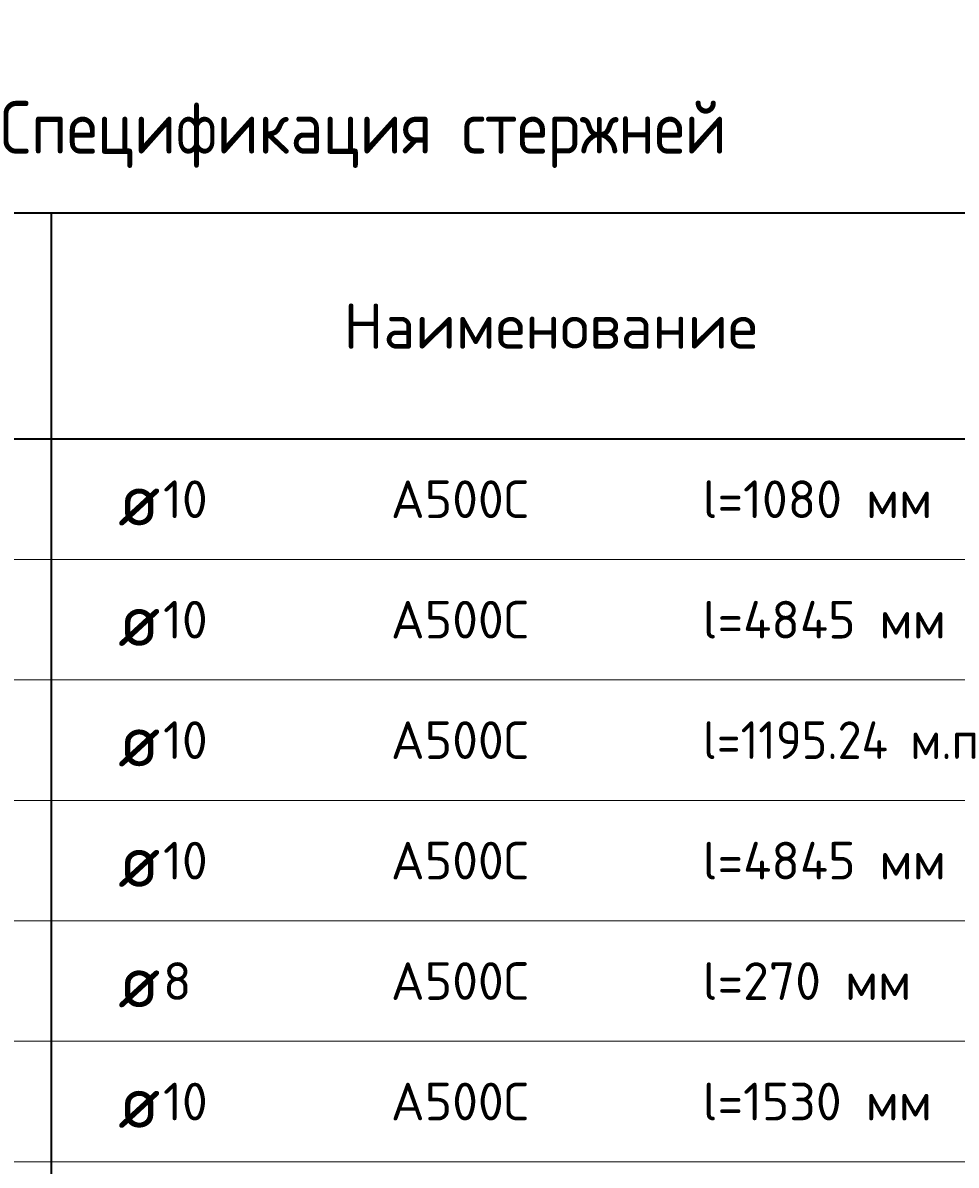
# Model space of a CAD drawing. Header units: millimetres. Extents: x 19591 to 29957, y 54797 to 60130.
# Tile 4 of 7: x 21054 to 22294, y 58613 to 60130. Entities that reach past the tile are written whole.
import ezdxf

# ---------------------------------------------------------------- set-up
doc = ezdxf.new("R2010")
doc.units = ezdxf.units.MM
doc.layers.add('Standard', color=7, linetype='Continuous', lineweight=25)
doc.styles.add('ISOCPEUR', font='ISOCPEUR')

msp = doc.modelspace()

# ---------------------------------------------------------------- linework, layer by layer
at = {"layer": 'Standard', "color": 7, "linetype": 'Continuous', "lineweight": 35, "transparency": 33554687}
for p, q in [((23291.5, 59877.4), (19591.5, 59877.4)), ((21091.5, 59877.4), (21091.5, 59577.4)), ((23291.5, 59577.4), (19591.5, 59577.4)), ((21091.5, 59577.4), (21091.5, 59417.4)), ((21091.5, 59417.4), (21091.5, 59257.4)), ((21091.5, 59257.4), (21091.5, 59097.4)), ((21091.5, 59097.4), (21091.5, 58937.4)), ((21091.5, 58937.4), (21091.5, 58777.4)), ((21091.5, 58777.4), (21091.5, 58617.4)), ((21091.5, 58617.4), (21091.5, 58457.4))]:
    msp.add_line(p, q, dxfattribs=at)
at = {"layer": 'Standard', "color": 7, "linetype": 'Continuous', "lineweight": 13, "transparency": 33554687}
for p, q in [((23291.5, 59417.4), (19591.5, 59417.4)), ((23291.5, 59257.4), (19591.5, 59257.4)), ((23291.5, 59097.4), (19591.5, 59097.4)), ((23291.5, 58937.4), (19591.5, 58937.4)), ((23291.5, 58777.4), (19591.5, 58777.4)), ((23291.5, 58617.4), (19591.5, 58617.4))]:
    msp.add_line(p, q, dxfattribs=at)

# ---------------------------------------------------------------- texts
at = {"layer": 'Standard', "color": 7, "linetype": 'Continuous', "lineweight": 35, "transparency": 33554687, "style": 'ISOCPEUR'}
for s, insert, char_height, width, attachment_point in [('\\A1;{\\fISOCPEUR|i0|b0;\\H70.000000;\\W1.000000;\\C7;Спецификация стержней}\\P', (21441.5, 59937.4), 14, 1112.551, 8), ('\\A1;{\\fISOCPEUR|i0|b0;\\H60.000000;\\W1.000000;\\C7;Наименование}\\P', (21754.9, 59727.4), 12, 557.333, 5), ('\\A1;{\\fISOCPEUR|i0|b0;\\H50.000000;\\W1.000000;\\C7;l=1080 мм}\\P', (21957, 59497.4), 10, 318.413, 4), ('\\A1;{\\fISOCPEUR|i0|b0;\\H50.000000;\\W1.000000;\\C7;10}\\P', (21240.3, 59497.4), 10, 78.75, 4), ('\\A1;{\\fISOCPEUR|i0|b0;\\H50.000000;\\W1.000000;\\C7;А500С}\\P', (21542.8, 59497.4), 10, 208.718, 4), ('\\A1;{\\fISOCPEUR|i0|b0;\\H70.000000;\\W1.000000;\\C7;ø}\\P', (21180.6, 59497.4), 14, 91.636, 4), ('\\A1;{\\fISOCPEUR|i0|b0;\\H70.000000;\\W1.000000;\\C7;ø}\\P', (21180.6, 59337.4), 14, 91.636, 4), ('\\A1;{\\fISOCPEUR|i0|b0;\\H50.000000;\\W1.000000;\\C7;10}\\P', (21240.3, 59337.4), 10, 78.75, 4), ('\\A1;{\\fISOCPEUR|i0|b0;\\H50.000000;\\W1.000000;\\C7;А500С}\\P', (21542.8, 59337.4), 10, 208.718, 4), ('\\A1;{\\fISOCPEUR|i0|b0;\\H50.000000;\\W1.000000;\\C7;l=4845 мм}\\P', (21957, 59337.4), 10, 339.231, 4), ('\\A1;{\\fISOCPEUR|i0|b0;\\H50.000000;\\W1.000000;\\C7;l=1195.24 м.п}\\P', (21957, 59177.4), 10, 408.193, 4), ('\\A1;{\\fISOCPEUR|i0|b0;\\H50.000000;\\W1.000000;\\C7;10}\\P', (21240.3, 59177.4), 10, 78.75, 4), ('\\A1;{\\fISOCPEUR|i0|b0;\\H50.000000;\\W1.000000;\\C7;А500С}\\P', (21542.8, 59177.4), 10, 208.718, 4), ('\\A1;{\\fISOCPEUR|i0|b0;\\H70.000000;\\W1.000000;\\C7;ø}\\P', (21180.6, 59177.4), 14, 91.636, 4), ('\\A1;{\\fISOCPEUR|i0|b0;\\H70.000000;\\W1.000000;\\C7;ø}\\P', (21180.6, 59017.4), 14, 91.636, 4), ('\\A1;{\\fISOCPEUR|i0|b0;\\H50.000000;\\W1.000000;\\C7;10}\\P', (21240.3, 59017.4), 10, 78.75, 4), ('\\A1;{\\fISOCPEUR|i0|b0;\\H50.000000;\\W1.000000;\\C7;А500С}\\P', (21542.8, 59017.4), 10, 208.718, 4), ('\\A1;{\\fISOCPEUR|i0|b0;\\H50.000000;\\W1.000000;\\C7;l=4845 мм}\\P', (21957, 59017.4), 10, 339.231, 4), ('\\A1;{\\fISOCPEUR|i0|b0;\\H50.000000;\\W1.000000;\\C7;А500С}\\P', (21542.8, 58857.4), 10, 208.718, 4), ('\\A1;{\\fISOCPEUR|i0|b0;\\H50.000000;\\W1.000000;\\C7;l=270 мм}\\P', (21957, 58857.4), 10, 294.107, 4), ('\\A1;{\\fISOCPEUR|i0|b0;\\H70.000000;\\W1.000000;\\C7;ø}\\P', (21180.6, 58857.4), 14, 91.636, 4), ('\\A1;{\\fISOCPEUR|i0|b0;\\H50.000000;\\W1.000000;\\C7;8}\\P', (21240.3, 58857.4), 10, 54.444, 4), ('\\A1;{\\fISOCPEUR|i0|b0;\\H50.000000;\\W1.000000;\\C7;l=1530 мм}\\P', (21957, 58697.4), 10, 318.413, 4), ('\\A1;{\\fISOCPEUR|i0|b0;\\H70.000000;\\W1.000000;\\C7;ø}\\P', (21180.6, 58697.4), 14, 91.636, 4), ('\\A1;{\\fISOCPEUR|i0|b0;\\H50.000000;\\W1.000000;\\C7;10}\\P', (21240.3, 58697.4), 10, 78.75, 4), ('\\A1;{\\fISOCPEUR|i0|b0;\\H50.000000;\\W1.000000;\\C7;А500С}\\P', (21542.8, 58697.4), 10, 208.718, 4)]:
    msp.add_mtext(s, dxfattribs=dict(at, insert=insert, char_height=char_height, width=width, attachment_point=attachment_point))

doc.saveas('drawing.dxf')
